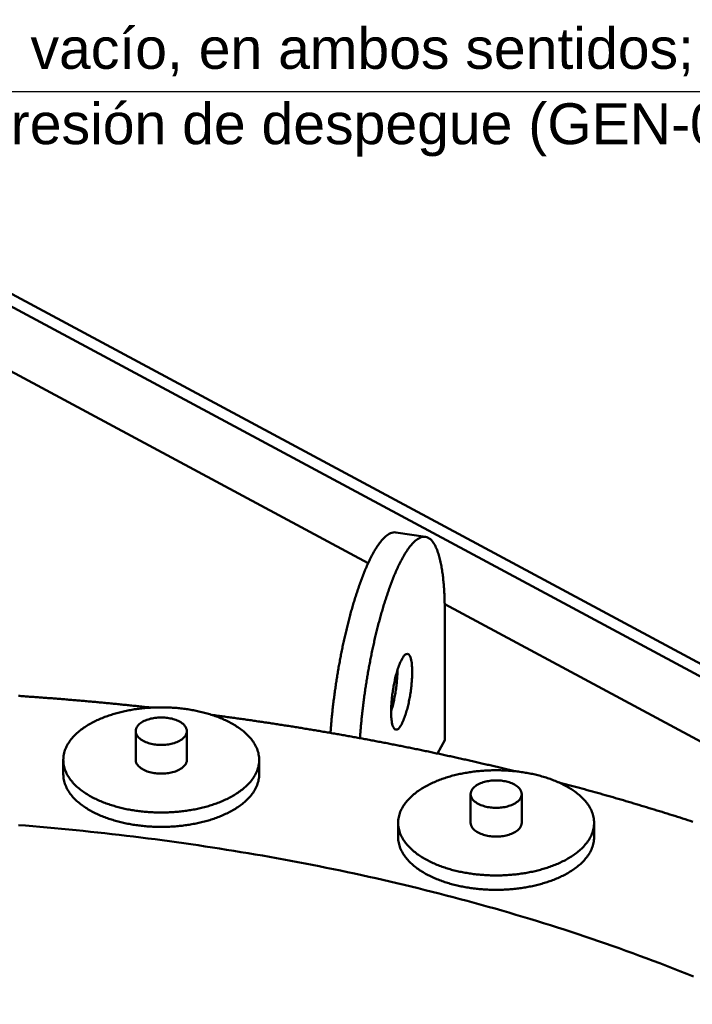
# Model space of a CAD drawing. Header units: millimetres. Extents: x 0 to 841, y 0 to 594.
# Tile 32 of 35: x 354 to 411, y 396 to 480. Entities that reach past the tile are written whole.
import ezdxf
from ezdxf.enums import TextEntityAlignment as Align

# ---------------------------------------------------------------- set-up
doc = ezdxf.new("R2010")
doc.units = ezdxf.units.MM
for name, color, linetype, lineweight in [('COTA', 7, 'CONTINUOUS', 25), ('TXT', 7, 'CONTINUOUS', 25), ('VIS', 7, 'CONTINUOUS', 50)]:
    doc.layers.add(name, color=color, linetype=linetype, lineweight=lineweight)
doc.styles.add('STD', font='LiberationSans-Regular.ttf')

msp = doc.modelspace()

# ---------------------------------------------------------------- linework, layer by layer
at = {"layer": 'COTA'}
msp.add_line((324.625, 473.967), (425.597, 473.967), dxfattribs=at)
at = {"layer": 'VIS'}
for points in [[(334.469, 465.413), (598.469, 323.673)], [(335.5, 465.967), (599.5, 324.227)], [(335.5, 459.323), (383.398, 433.607)], [(385.772, 436.236), (385.652, 436.245), (385.532, 436.234), (385.415, 436.206), (385.302, 436.163), (385.195, 436.11), (385.092, 436.047), (384.994, 435.976), (384.9, 435.9), (384.811, 435.82), (384.725, 435.735), (384.642, 435.647), (384.563, 435.557), (384.486, 435.464), (384.412, 435.369), (384.339, 435.272), (384.269, 435.174), (384.201, 435.075), (384.135, 434.974), (384.07, 434.872), (384.007, 434.77), (383.946, 434.666), (383.885, 434.562), (383.826, 434.457), (383.768, 434.351), (383.712, 434.244), (383.656, 434.137), (383.602, 434.03), (383.548, 433.922), (383.495, 433.813), (383.444, 433.705), (383.393, 433.595), (383.343, 433.486), (383.293, 433.376), (383.245, 433.265), (383.197, 433.155), (383.15, 433.044), (383.103, 432.932), (383.058, 432.821), (383.012, 432.709), (382.968, 432.597), (382.924, 432.485), (382.881, 432.372), (382.838, 432.26), (382.796, 432.147), (382.754, 432.034), (382.713, 431.92), (382.672, 431.807), (382.632, 431.693), (382.592, 431.579), (382.553, 431.465), (382.514, 431.351), (382.476, 431.237), (382.438, 431.123), (382.4, 431.008), (382.363, 430.893), (382.326, 430.779), (382.29, 430.664), (382.254, 430.548), (382.219, 430.433), (382.184, 430.318), (382.149, 430.202), (382.115, 430.087), (382.081, 429.971), (382.047, 429.855), (382.014, 429.74), (381.981, 429.624), (381.948, 429.508), (381.916, 429.391), (381.884, 429.275), (381.853, 429.159), (381.822, 429.042), (381.791, 428.926), (381.76, 428.809), (381.73, 428.693), (381.7, 428.576), (381.67, 428.459), (381.641, 428.342), (381.612, 428.225), (381.583, 428.108), (381.554, 427.991), (381.526, 427.874), (381.498, 427.756), (381.471, 427.639), (381.443, 427.522), (381.416, 427.404), (381.39, 427.287), (381.363, 427.169), (381.337, 427.051), (381.311, 426.934), (381.285, 426.816), (381.26, 426.698), (381.235, 426.58), (381.21, 426.462), (381.185, 426.344), (381.161, 426.226), (381.137, 426.108), (381.113, 425.99), (381.09, 425.871), (381.066, 425.753), (381.043, 425.635), (381.021, 425.516), (380.998, 425.398), (380.976, 425.28), (380.954, 425.161), (380.932, 425.042), (380.911, 424.924), (380.889, 424.805), (380.868, 424.686), (380.848, 424.568), (380.827, 424.449), (380.807, 424.33), (380.787, 424.211), (380.767, 424.092), (380.748, 423.973), (380.728, 423.854), (380.709, 423.735), (380.691, 423.616), (380.672, 423.497), (380.654, 423.378), (380.636, 423.259), (380.618, 423.139), (380.601, 423.02), (380.583, 422.901), (380.566, 422.782), (380.549, 422.662), (380.533, 422.543), (380.517, 422.423), (380.501, 422.304), (380.485, 422.184), (380.469, 422.065), (380.454, 421.945), (380.439, 421.826), (380.424, 421.706), (380.41, 421.586), (380.396, 421.466), (380.382, 421.347), (380.368, 421.227), (380.354, 421.107), (380.341, 420.987), (380.328, 420.868), (380.316, 420.748), (380.303, 420.628), (380.291, 420.508), (380.279, 420.388), (380.268, 420.268), (380.256, 420.148), (380.245, 420.028), (380.234, 419.908), (380.224, 419.788), (380.214, 419.668), (380.204, 419.547), (380.194, 419.427), (380.185, 419.307), (380.176, 419.187), (380.167, 419.067)], [(388.296, 435.849), (388.177, 435.858), (388.057, 435.847), (387.94, 435.819), (387.828, 435.777), (387.72, 435.723), (387.618, 435.661), (387.52, 435.591), (387.427, 435.515), (387.337, 435.435), (387.252, 435.351), (387.169, 435.263), (387.09, 435.173), (387.013, 435.08), (386.939, 434.986), (386.867, 434.89), (386.797, 434.792), (386.729, 434.693), (386.663, 434.593), (386.598, 434.491), (386.535, 434.389), (386.474, 434.286), (386.414, 434.182), (386.355, 434.077), (386.297, 433.971), (386.24, 433.865), (386.185, 433.759), (386.13, 433.652), (386.077, 433.544), (386.024, 433.436), (385.973, 433.328), (385.922, 433.219), (385.872, 433.109), (385.822, 433), (385.774, 432.89), (385.726, 432.78), (385.679, 432.669), (385.633, 432.558), (385.587, 432.447), (385.542, 432.336), (385.498, 432.224), (385.454, 432.112), (385.41, 432), (385.368, 431.888), (385.325, 431.775), (385.284, 431.662), (385.243, 431.549), (385.202, 431.436), (385.162, 431.323), (385.122, 431.21), (385.083, 431.096), (385.044, 430.982), (385.006, 430.868), (384.968, 430.754), (384.931, 430.64), (384.894, 430.526), (384.857, 430.411), (384.821, 430.297), (384.785, 430.182), (384.749, 430.067), (384.714, 429.952), (384.68, 429.837), (384.645, 429.722), (384.612, 429.607), (384.578, 429.491), (384.545, 429.376), (384.512, 429.26), (384.479, 429.145), (384.447, 429.029), (384.415, 428.913), (384.384, 428.797), (384.353, 428.681), (384.322, 428.565), (384.291, 428.449), (384.261, 428.332), (384.231, 428.216), (384.201, 428.099), (384.172, 427.983), (384.143, 427.866), (384.114, 427.75), (384.086, 427.633), (384.057, 427.516), (384.03, 427.399), (384.002, 427.282), (383.975, 427.165), (383.948, 427.048), (383.921, 426.931), (383.894, 426.814), (383.868, 426.696), (383.842, 426.579), (383.817, 426.462), (383.791, 426.344), (383.766, 426.227), (383.741, 426.109), (383.717, 425.991), (383.692, 425.874), (383.668, 425.756), (383.645, 425.638), (383.621, 425.52), (383.598, 425.402), (383.575, 425.285), (383.552, 425.167), (383.529, 425.049), (383.507, 424.93), (383.485, 424.812), (383.463, 424.694), (383.442, 424.576), (383.421, 424.458), (383.4, 424.339), (383.379, 424.221), (383.358, 424.102), (383.338, 423.984), (383.318, 423.866), (383.298, 423.747), (383.279, 423.628), (383.259, 423.51), (383.24, 423.391), (383.222, 423.272), (383.203, 423.154), (383.185, 423.035), (383.167, 422.916), (383.149, 422.797), (383.131, 422.678), (383.114, 422.559), (383.097, 422.441), (383.08, 422.322), (383.064, 422.202), (383.047, 422.083), (383.031, 421.964), (383.015, 421.845), (383, 421.726), (382.984, 421.607), (382.969, 421.488), (382.955, 421.368), (382.94, 421.249), (382.926, 421.13), (382.912, 421.01), (382.898, 420.891), (382.884, 420.772), (382.871, 420.652), (382.858, 420.533), (382.845, 420.413), (382.833, 420.294), (382.821, 420.174), (382.809, 420.055), (382.797, 419.935), (382.785, 419.815), (382.774, 419.696), (382.763, 419.576), (382.753, 419.456), (382.742, 419.337), (382.732, 419.217), (382.723, 419.097), (382.713, 418.977), (382.704, 418.857), (382.695, 418.738), (382.686, 418.618)], [(388.296, 435.849), (385.772, 436.236)], [(389.948, 429.514), (389.948, 429.634), (389.947, 429.754), (389.946, 429.874), (389.945, 429.994), (389.943, 430.114), (389.94, 430.234), (389.937, 430.354), (389.934, 430.474), (389.93, 430.594), (389.926, 430.714), (389.921, 430.834), (389.915, 430.954), (389.91, 431.074), (389.903, 431.194), (389.896, 431.314), (389.888, 431.434), (389.88, 431.554), (389.871, 431.674), (389.861, 431.793), (389.851, 431.913), (389.84, 432.033), (389.828, 432.152), (389.816, 432.272), (389.802, 432.391), (389.788, 432.51), (389.773, 432.63), (389.757, 432.749), (389.741, 432.868), (389.723, 432.986), (389.704, 433.105), (389.684, 433.224), (389.663, 433.342), (389.641, 433.46), (389.618, 433.578), (389.593, 433.695), (389.566, 433.812), (389.539, 433.929), (389.509, 434.046), (389.478, 434.162), (389.445, 434.277), (389.41, 434.392), (389.372, 434.506), (389.333, 434.619), (389.29, 434.732), (389.245, 434.843), (389.196, 434.953), (389.144, 435.061), (389.087, 435.167), (389.026, 435.27), (388.96, 435.37), (388.887, 435.466), (388.808, 435.557), (388.722, 435.64), (388.627, 435.714), (388.524, 435.775), (388.413, 435.821), (388.296, 435.849)], [(389.943, 430.093), (506.009, 367.778)], [(389.948, 418.44), (389.948, 429.514)], [(385.765, 419.344), (385.658, 419.397), (385.583, 419.49), (385.529, 419.598), (385.489, 419.711), (385.457, 419.827), (385.432, 419.945), (385.413, 420.064), (385.397, 420.183), (385.385, 420.303), (385.375, 420.423), (385.368, 420.543), (385.364, 420.663), (385.361, 420.784), (385.361, 420.904), (385.362, 421.025), (385.364, 421.145), (385.368, 421.265), (385.374, 421.386), (385.38, 421.506), (385.388, 421.626), (385.397, 421.746), (385.408, 421.866), (385.419, 421.986), (385.432, 422.106), (385.445, 422.225), (385.46, 422.345), (385.476, 422.464), (385.493, 422.583), (385.51, 422.702), (385.529, 422.821), (385.549, 422.94), (385.57, 423.059), (385.591, 423.177), (385.614, 423.295), (385.638, 423.413), (385.663, 423.531), (385.689, 423.649), (385.717, 423.766), (385.745, 423.883), (385.775, 424), (385.805, 424.116), (385.838, 424.232), (385.871, 424.348), (385.906, 424.463), (385.943, 424.577), (385.982, 424.691), (386.022, 424.805), (386.065, 424.917), (386.11, 425.029), (386.157, 425.14), (386.208, 425.249), (386.263, 425.356), (386.322, 425.461), (386.386, 425.563), (386.459, 425.659), (386.543, 425.745), (386.642, 425.812), (386.76, 425.831)], [(386.76, 425.831), (386.872, 425.772), (386.95, 425.67), (387.004, 425.553), (387.045, 425.431), (387.076, 425.306), (387.101, 425.179), (387.12, 425.052), (387.134, 424.924), (387.146, 424.796), (387.154, 424.667), (387.159, 424.539), (387.163, 424.41), (387.164, 424.281)], [(385.361, 420.921), (385.396, 421.039), (385.431, 421.158), (385.463, 421.277), (385.495, 421.396), (385.525, 421.516), (385.554, 421.636), (385.581, 421.756), (385.607, 421.877), (385.633, 421.997), (385.657, 422.118), (385.68, 422.24), (385.702, 422.361), (385.722, 422.483), (385.742, 422.604), (385.761, 422.726), (385.779, 422.848), (385.795, 422.971), (385.811, 423.093), (385.825, 423.216), (385.838, 423.338), (385.85, 423.461), (385.861, 423.584), (385.871, 423.707), (385.88, 423.83), (385.887, 423.953), (385.893, 424.077), (385.897, 424.2), (385.9, 424.323), (385.901, 424.447)], [(387.164, 424.281), (387.163, 424.16), (387.16, 424.04), (387.156, 423.919), (387.151, 423.799), (387.144, 423.678), (387.137, 423.558), (387.127, 423.437), (387.117, 423.317), (387.106, 423.197), (387.093, 423.077), (387.08, 422.957), (387.065, 422.837), (387.049, 422.718), (387.033, 422.598), (387.015, 422.479), (386.996, 422.36), (386.976, 422.241), (386.956, 422.122), (386.934, 422.003), (386.911, 421.885), (386.887, 421.767), (386.862, 421.649), (386.836, 421.531), (386.809, 421.413), (386.78, 421.296), (386.751, 421.179), (386.72, 421.062), (386.688, 420.946), (386.654, 420.83), (386.619, 420.715), (386.582, 420.6), (386.543, 420.486), (386.503, 420.372), (386.46, 420.259), (386.415, 420.147), (386.368, 420.036), (386.317, 419.927), (386.262, 419.819), (386.203, 419.714), (386.138, 419.612), (386.066, 419.516), (385.982, 419.429), (385.882, 419.363), (385.765, 419.344)], [(364.815, 421.231), (364.696, 421.244), (364.577, 421.257), (364.457, 421.27), (364.338, 421.283), (364.219, 421.296), (364.099, 421.309), (363.98, 421.322), (363.861, 421.335), (363.741, 421.347), (363.622, 421.36), (363.502, 421.372), (363.383, 421.385), (363.264, 421.397), (363.144, 421.41), (363.025, 421.422), (362.905, 421.435), (362.786, 421.447), (362.666, 421.459), (362.547, 421.471), (362.428, 421.483), (362.308, 421.495), (362.189, 421.507), (362.069, 421.519), (361.95, 421.531), (361.83, 421.543), (361.711, 421.554), (361.591, 421.566), (361.472, 421.578), (361.352, 421.589), (361.233, 421.601), (361.113, 421.612), (360.994, 421.624), (360.874, 421.635), (360.755, 421.646), (360.635, 421.658), (360.516, 421.669), (360.396, 421.68), (360.277, 421.691), (360.157, 421.702), (360.038, 421.713), (359.918, 421.724), (359.799, 421.735), (359.679, 421.746), (359.559, 421.757), (359.44, 421.767), (359.32, 421.778), (359.201, 421.789), (359.081, 421.799), (358.961, 421.81), (358.842, 421.82), (358.722, 421.83), (358.603, 421.841), (358.483, 421.851), (358.363, 421.861), (358.244, 421.871), (358.124, 421.881), (358.005, 421.892), (357.885, 421.902), (357.765, 421.911), (357.646, 421.921), (357.526, 421.931), (357.406, 421.941), (357.287, 421.951), (357.167, 421.96), (357.047, 421.97), (356.928, 421.98), (356.808, 421.989), (356.688, 421.999), (356.569, 422.008), (356.449, 422.017), (356.329, 422.027), (356.21, 422.036), (356.09, 422.045), (355.97, 422.054), (355.851, 422.063), (355.731, 422.072), (355.611, 422.081), (355.491, 422.09), (355.372, 422.099), (355.252, 422.108), (355.132, 422.117), (355.012, 422.125), (354.893, 422.134), (354.773, 422.143), (354.653, 422.151), (354.533, 422.16), (354.414, 422.168), (354.294, 422.177), (354.174, 422.185), (354.054, 422.193), (353.935, 422.201), (353.815, 422.209), (353.695, 422.218), (353.575, 422.226), (353.456, 422.234)], [(374.067, 416.753), (374.064, 416.873), (374.055, 416.993), (374.04, 417.113), (374.019, 417.231), (373.993, 417.349), (373.961, 417.465), (373.924, 417.579), (373.882, 417.692), (373.835, 417.803), (373.784, 417.912), (373.728, 418.019), (373.669, 418.123), (373.605, 418.226), (373.538, 418.326), (373.468, 418.424), (373.395, 418.519), (373.318, 418.612), (373.239, 418.703), (373.158, 418.791), (373.074, 418.878), (372.988, 418.962), (372.9, 419.044), (372.81, 419.124), (372.718, 419.202), (372.624, 419.278), (372.529, 419.351), (372.433, 419.423), (372.335, 419.493), (372.235, 419.561), (372.135, 419.628), (372.033, 419.692), (371.931, 419.755), (371.827, 419.816), (371.722, 419.875), (371.617, 419.933), (371.51, 419.99), (371.403, 420.044), (371.295, 420.097), (371.186, 420.149), (371.077, 420.199), (370.967, 420.248), (370.856, 420.296), (370.745, 420.342), (370.633, 420.386), (370.521, 420.43), (370.408, 420.472), (370.295, 420.513), (370.181, 420.552), (370.067, 420.59), (369.952, 420.627), (369.837, 420.663), (369.722, 420.698), (369.607, 420.731), (369.491, 420.764), (369.374, 420.795), (369.258, 420.825), (369.141, 420.854), (369.024, 420.882), (368.906, 420.909), (368.789, 420.935), (368.671, 420.959), (368.553, 420.983), (368.435, 421.006), (368.316, 421.027), (368.198, 421.048), (368.079, 421.067), (367.96, 421.086), (367.841, 421.103), (367.722, 421.12), (367.602, 421.135), (367.483, 421.15), (367.363, 421.164), (367.243, 421.176), (367.124, 421.188), (367.004, 421.199), (366.884, 421.209), (366.764, 421.218), (366.643, 421.225), (366.523, 421.232), (366.403, 421.239), (366.283, 421.244), (366.162, 421.248), (366.042, 421.251), (365.922, 421.253), (365.801, 421.255), (365.681, 421.255), (365.561, 421.255), (365.44, 421.253), (365.32, 421.251), (365.199, 421.248), (365.079, 421.244), (364.959, 421.239), (364.839, 421.232), (364.718, 421.225), (364.598, 421.218), (364.478, 421.209), (364.358, 421.199), (364.238, 421.188), (364.119, 421.176), (363.999, 421.164), (363.879, 421.15), (363.76, 421.135), (363.64, 421.12), (363.521, 421.103), (363.402, 421.086), (363.283, 421.067), (363.164, 421.048), (363.046, 421.027), (362.927, 421.006), (362.809, 420.983), (362.691, 420.959), (362.573, 420.935), (362.455, 420.909), (362.338, 420.882), (362.221, 420.854), (362.104, 420.825), (361.988, 420.795), (361.871, 420.764), (361.755, 420.731), (361.64, 420.698), (361.524, 420.663), (361.41, 420.627), (361.295, 420.59), (361.181, 420.552), (361.067, 420.513), (360.954, 420.472), (360.841, 420.43), (360.729, 420.386), (360.617, 420.342), (360.506, 420.296), (360.395, 420.248), (360.285, 420.199), (360.176, 420.149), (360.067, 420.097), (359.959, 420.044), (359.852, 419.99), (359.745, 419.933), (359.64, 419.875), (359.535, 419.816), (359.431, 419.755), (359.329, 419.692), (359.227, 419.628), (359.126, 419.561), (359.027, 419.493), (358.929, 419.423), (358.833, 419.351), (358.737, 419.278), (358.644, 419.202), (358.552, 419.124), (358.462, 419.044), (358.374, 418.962), (358.288, 418.878), (358.204, 418.791), (358.122, 418.703), (358.043, 418.612), (357.967, 418.519), (357.894, 418.424), (357.823, 418.326), (357.756, 418.226), (357.693, 418.123), (357.633, 418.019), (357.578, 417.912), (357.526, 417.803), (357.48, 417.692), (357.438, 417.579), (357.401, 417.465), (357.369, 417.349), (357.343, 417.231), (357.322, 417.113), (357.307, 416.993), (357.298, 416.873), (357.295, 416.753)], [(367.869, 419.214), (367.857, 419.333), (367.824, 419.448), (367.773, 419.557), (367.707, 419.657), (367.629, 419.748), (367.542, 419.831), (367.448, 419.906), (367.349, 419.973), (367.246, 420.034), (367.139, 420.089), (367.03, 420.138), (366.918, 420.182), (366.805, 420.221), (366.69, 420.256), (366.573, 420.286), (366.456, 420.312), (366.338, 420.334), (366.219, 420.352), (366.1, 420.366), (365.981, 420.377), (365.861, 420.384), (365.741, 420.388), (365.621, 420.388), (365.501, 420.384), (365.381, 420.377), (365.262, 420.366), (365.142, 420.352), (365.024, 420.334), (364.906, 420.312), (364.789, 420.286), (364.672, 420.256), (364.557, 420.221), (364.444, 420.182), (364.332, 420.138), (364.223, 420.089), (364.116, 420.034), (364.013, 419.973), (363.913, 419.906), (363.82, 419.831), (363.733, 419.748), (363.655, 419.657), (363.589, 419.557), (363.537, 419.448), (363.505, 419.333), (363.493, 419.214)], [(395.948, 415.787), (395.831, 415.815), (395.714, 415.844), (395.597, 415.872), (395.48, 415.901), (395.363, 415.929), (395.246, 415.957), (395.129, 415.986), (395.011, 416.014), (394.894, 416.042), (394.777, 416.07), (394.66, 416.098), (394.543, 416.126), (394.426, 416.153), (394.308, 416.181), (394.191, 416.209), (394.074, 416.237), (393.957, 416.264), (393.839, 416.292), (393.722, 416.319), (393.605, 416.347), (393.488, 416.374), (393.37, 416.401), (393.253, 416.428), (393.136, 416.455), (393.018, 416.483), (392.901, 416.51), (392.783, 416.536), (392.666, 416.563), (392.549, 416.59), (392.431, 416.617), (392.314, 416.644), (392.196, 416.67), (392.079, 416.697), (391.961, 416.723), (391.844, 416.75), (391.726, 416.776), (391.609, 416.803), (391.491, 416.829), (391.374, 416.855), (391.256, 416.881), (391.138, 416.907), (391.021, 416.933), (390.903, 416.959), (390.786, 416.985), (390.668, 417.011), (390.55, 417.037), (390.433, 417.063), (390.315, 417.088), (390.197, 417.114), (390.08, 417.139), (389.962, 417.165), (389.844, 417.19), (389.726, 417.216), (389.609, 417.241), (389.491, 417.266), (389.373, 417.291), (389.255, 417.316), (389.137, 417.341), (389.02, 417.366), (388.902, 417.391), (388.784, 417.416), (388.666, 417.441), (388.548, 417.466), (388.43, 417.49), (388.312, 417.515), (388.194, 417.54), (388.077, 417.564), (387.959, 417.589), (387.841, 417.613), (387.723, 417.637), (387.605, 417.662), (387.487, 417.686), (387.369, 417.71), (387.251, 417.734), (387.133, 417.758), (387.015, 417.782), (386.897, 417.806), (386.778, 417.83), (386.66, 417.853), (386.542, 417.877), (386.424, 417.901), (386.306, 417.924), (386.188, 417.948), (386.07, 417.971), (385.952, 417.995), (385.834, 418.018), (385.715, 418.042), (385.597, 418.065), (385.479, 418.088), (385.361, 418.111), (385.243, 418.134), (385.124, 418.157), (385.006, 418.18), (384.888, 418.203), (384.77, 418.226), (384.651, 418.249), (384.533, 418.271), (384.415, 418.294), (384.296, 418.316), (384.178, 418.339), (384.06, 418.361), (383.941, 418.384), (383.823, 418.406), (383.705, 418.429), (383.586, 418.451), (383.468, 418.473), (383.35, 418.495), (383.231, 418.517), (383.113, 418.539), (382.994, 418.561), (382.876, 418.583), (382.757, 418.605), (382.639, 418.626), (382.52, 418.648), (382.402, 418.67), (382.283, 418.691), (382.165, 418.713), (382.046, 418.734), (381.928, 418.756), (381.809, 418.777), (381.691, 418.798), (381.572, 418.82), (381.454, 418.841), (381.335, 418.862), (381.216, 418.883), (381.098, 418.904), (380.979, 418.925), (380.861, 418.946), (380.742, 418.967), (380.623, 418.987), (380.505, 419.008), (380.386, 419.029), (380.267, 419.049), (380.149, 419.07), (380.03, 419.09), (379.911, 419.111), (379.793, 419.131), (379.674, 419.151), (379.555, 419.171), (379.436, 419.192), (379.318, 419.212), (379.199, 419.232), (379.08, 419.252), (378.961, 419.272), (378.842, 419.292), (378.724, 419.311), (378.605, 419.331), (378.486, 419.351), (378.367, 419.371), (378.248, 419.39), (378.129, 419.41), (378.011, 419.429), (377.892, 419.449), (377.773, 419.468), (377.654, 419.487), (377.535, 419.506), (377.416, 419.526), (377.297, 419.545), (377.178, 419.564), (377.059, 419.583), (376.94, 419.602), (376.821, 419.621), (376.703, 419.64), (376.584, 419.658), (376.465, 419.677), (376.346, 419.696), (376.227, 419.714), (376.108, 419.733), (375.989, 419.751), (375.87, 419.77), (375.75, 419.788), (375.631, 419.807), (375.512, 419.825), (375.393, 419.843), (375.274, 419.861), (375.155, 419.879), (375.036, 419.897), (374.917, 419.915), (374.798, 419.933), (374.679, 419.951), (374.56, 419.969), (374.44, 419.987), (374.321, 420.004), (374.202, 420.022), (374.083, 420.04), (373.964, 420.057), (373.845, 420.075), (373.726, 420.092), (373.606, 420.109), (373.487, 420.127), (373.368, 420.144), (373.249, 420.161), (373.129, 420.178), (373.01, 420.195), (372.891, 420.212), (372.772, 420.229), (372.653, 420.246), (372.533, 420.263), (372.414, 420.28), (372.295, 420.296), (372.175, 420.313), (372.056, 420.33), (371.937, 420.346), (371.818, 420.363), (371.698, 420.379), (371.579, 420.396), (371.46, 420.412), (371.34, 420.428), (371.221, 420.444), (371.101, 420.461), (370.982, 420.477), (370.863, 420.493), (370.743, 420.509), (370.624, 420.525), (370.505, 420.54), (370.385, 420.556), (370.266, 420.572), (370.146, 420.588), (370.027, 420.603)], [(363.493, 419.214), (363.505, 419.092), (363.539, 418.974), (363.593, 418.863), (363.662, 418.762), (363.743, 418.669), (363.833, 418.585), (363.929, 418.51), (364.032, 418.442), (364.138, 418.381), (364.248, 418.326), (364.361, 418.277), (364.476, 418.233), (364.593, 418.195), (364.711, 418.161), (364.83, 418.132), (364.95, 418.107), (365.071, 418.086), (365.193, 418.069), (365.315, 418.056), (365.438, 418.046), (365.561, 418.041), (365.683, 418.039), (365.806, 418.041), (365.929, 418.047), (366.052, 418.056), (366.174, 418.069), (366.295, 418.086), (366.416, 418.108), (366.537, 418.133), (366.656, 418.162), (366.774, 418.196), (366.891, 418.235), (367.005, 418.279), (367.118, 418.328), (367.228, 418.383)], [(363.493, 419.214), (363.493, 416.753)], [(367.228, 418.383), (367.334, 418.444), (367.435, 418.512), (367.532, 418.588), (367.621, 418.671), (367.701, 418.763), (367.77, 418.865), (367.823, 418.975), (367.857, 419.092), (367.869, 419.214)], [(367.869, 419.214), (367.869, 416.753)], [(389.34, 417.298), (389.948, 418.44)], [(357.295, 416.753), (357.298, 416.633), (357.307, 416.513), (357.322, 416.393), (357.343, 416.275), (357.369, 416.157), (357.401, 416.041), (357.438, 415.927), (357.48, 415.814), (357.526, 415.703), (357.578, 415.594), (357.633, 415.487), (357.693, 415.383), (357.756, 415.281), (357.823, 415.181), (357.893, 415.083), (357.967, 414.988), (358.043, 414.894), (358.122, 414.804), (358.203, 414.715), (358.287, 414.629), (358.373, 414.545), (358.461, 414.463), (358.551, 414.383), (358.643, 414.305), (358.736, 414.229), (358.832, 414.155), (358.928, 414.083), (359.026, 414.014), (359.125, 413.945), (359.226, 413.879), (359.327, 413.815), (359.43, 413.752), (359.534, 413.691), (359.638, 413.631), (359.744, 413.573), (359.85, 413.517), (359.957, 413.462), (360.065, 413.409), (360.174, 413.358), (360.283, 413.307), (360.393, 413.258), (360.504, 413.211), (360.615, 413.165), (360.727, 413.12), (360.839, 413.077), (360.952, 413.035), (361.065, 412.994), (361.179, 412.955), (361.293, 412.916), (361.407, 412.879), (361.522, 412.843), (361.637, 412.809), (361.753, 412.775), (361.869, 412.743), (361.985, 412.712), (362.101, 412.681), (362.218, 412.652), (362.335, 412.624), (362.453, 412.598), (362.57, 412.572), (362.688, 412.547), (362.806, 412.523), (362.924, 412.501), (363.042, 412.479), (363.161, 412.459), (363.28, 412.439), (363.399, 412.421), (363.518, 412.403), (363.637, 412.386), (363.756, 412.371), (363.876, 412.356), (363.995, 412.343), (364.115, 412.33), (364.235, 412.318), (364.355, 412.307), (364.474, 412.297), (364.594, 412.289), (364.715, 412.281), (364.835, 412.274), (364.955, 412.268), (365.075, 412.262), (365.195, 412.258), (365.316, 412.255), (365.436, 412.253), (365.556, 412.251), (365.677, 412.251), (365.797, 412.251), (365.917, 412.252), (366.038, 412.255), (366.158, 412.258), (366.278, 412.262), (366.398, 412.267), (366.519, 412.273), (366.639, 412.28), (366.759, 412.288), (366.879, 412.297), (366.999, 412.307), (367.119, 412.317), (367.238, 412.329), (367.358, 412.342), (367.478, 412.355), (367.597, 412.37), (367.716, 412.385), (367.836, 412.402), (367.955, 412.419), (368.074, 412.438), (368.192, 412.457), (368.311, 412.478), (368.429, 412.499), (368.548, 412.522), (368.666, 412.545), (368.783, 412.57), (368.901, 412.596), (369.018, 412.623), (369.135, 412.65), (369.252, 412.679), (369.369, 412.709), (369.485, 412.74), (369.601, 412.773), (369.716, 412.806), (369.832, 412.841), (369.947, 412.877), (370.061, 412.914), (370.175, 412.952), (370.289, 412.991), (370.402, 413.032), (370.515, 413.074), (370.627, 413.117), (370.739, 413.162), (370.85, 413.208), (370.961, 413.255), (371.071, 413.304), (371.18, 413.354), (371.289, 413.406), (371.397, 413.459), (371.504, 413.513), (371.611, 413.569)], [(357.295, 416.753), (357.295, 415.523)], [(363.493, 416.753), (363.505, 416.631), (363.539, 416.513), (363.593, 416.403), (363.662, 416.301), (363.743, 416.208), (363.833, 416.125), (363.929, 416.049), (364.032, 415.981), (364.138, 415.92), (364.248, 415.865), (364.361, 415.816), (364.476, 415.773), (364.593, 415.734), (364.711, 415.7), (364.83, 415.671), (364.95, 415.646), (365.071, 415.625), (365.193, 415.608), (365.315, 415.595), (365.438, 415.586), (365.561, 415.58), (365.683, 415.578), (365.806, 415.58), (365.929, 415.586), (366.052, 415.595), (366.174, 415.609), (366.295, 415.626), (366.416, 415.647), (366.537, 415.672), (366.656, 415.702), (366.774, 415.736), (366.891, 415.774), (367.005, 415.818), (367.118, 415.867), (367.228, 415.922)], [(367.228, 415.922), (367.334, 415.984), (367.435, 416.051), (367.532, 416.127), (367.621, 416.21), (367.701, 416.303), (367.77, 416.404), (367.823, 416.514), (367.857, 416.631), (367.869, 416.753)], [(371.611, 413.569), (371.716, 413.627), (371.821, 413.687), (371.925, 413.748), (372.028, 413.811), (372.13, 413.875), (372.231, 413.941), (372.33, 414.01), (372.428, 414.08), (372.525, 414.151), (372.621, 414.225), (372.714, 414.301), (372.806, 414.379), (372.897, 414.459), (372.985, 414.541), (373.071, 414.625), (373.155, 414.712), (373.237, 414.8), (373.316, 414.891), (373.393, 414.984), (373.466, 415.08), (373.537, 415.178), (373.604, 415.278), (373.668, 415.38), (373.727, 415.485), (373.783, 415.592), (373.835, 415.701), (373.882, 415.812), (373.924, 415.925), (373.961, 416.04), (373.993, 416.156), (374.019, 416.274), (374.04, 416.393), (374.055, 416.512), (374.064, 416.632), (374.067, 416.753)], [(374.067, 416.753), (374.067, 415.523)], [(402.734, 411.367), (402.731, 411.488), (402.722, 411.608), (402.708, 411.727), (402.687, 411.846), (402.661, 411.963), (402.629, 412.079), (402.592, 412.194), (402.55, 412.307), (402.503, 412.418), (402.452, 412.526), (402.396, 412.633), (402.336, 412.738), (402.273, 412.84), (402.206, 412.94), (402.136, 413.038), (402.062, 413.133), (401.986, 413.226), (401.907, 413.317), (401.825, 413.406), (401.742, 413.492), (401.656, 413.576), (401.567, 413.658), (401.477, 413.738), (401.385, 413.816), (401.292, 413.892), (401.197, 413.966), (401.1, 414.037), (401.002, 414.107), (400.903, 414.176), (400.803, 414.242), (400.701, 414.306), (400.598, 414.369), (400.494, 414.43), (400.39, 414.49), (400.284, 414.548), (400.178, 414.604), (400.071, 414.659), (399.963, 414.712), (399.854, 414.763), (399.744, 414.814), (399.634, 414.862), (399.524, 414.91), (399.412, 414.956), (399.301, 415.001), (399.188, 415.044), (399.076, 415.086), (398.962, 415.127), (398.849, 415.166), (398.734, 415.205), (398.62, 415.242), (398.505, 415.278), (398.39, 415.312), (398.274, 415.346), (398.158, 415.378), (398.042, 415.409), (397.925, 415.439), (397.808, 415.468), (397.691, 415.496), (397.574, 415.523), (397.456, 415.549), (397.339, 415.574), (397.22, 415.597), (397.102, 415.62), (396.984, 415.641), (396.865, 415.662), (396.746, 415.682), (396.627, 415.7), (396.508, 415.718), (396.389, 415.734), (396.27, 415.75), (396.15, 415.764), (396.031, 415.778), (395.911, 415.791), (395.791, 415.802), (395.671, 415.813), (395.551, 415.823), (395.431, 415.832), (395.311, 415.84), (395.191, 415.847), (395.071, 415.853), (394.95, 415.858), (394.83, 415.862), (394.71, 415.865), (394.589, 415.868), (394.469, 415.869), (394.348, 415.87), (394.228, 415.869), (394.108, 415.868), (393.987, 415.865), (393.867, 415.862), (393.747, 415.858), (393.626, 415.853), (393.506, 415.847), (393.386, 415.84), (393.266, 415.832), (393.146, 415.823), (393.026, 415.813), (392.906, 415.802), (392.786, 415.791), (392.666, 415.778), (392.547, 415.764), (392.427, 415.75), (392.308, 415.734), (392.189, 415.718), (392.07, 415.7), (391.951, 415.682), (391.832, 415.662), (391.713, 415.641), (391.595, 415.62), (391.476, 415.597), (391.358, 415.574), (391.241, 415.549), (391.123, 415.523), (391.006, 415.496), (390.889, 415.468), (390.772, 415.439), (390.655, 415.409), (390.539, 415.378), (390.423, 415.346), (390.307, 415.312), (390.192, 415.278), (390.077, 415.242), (389.963, 415.205), (389.848, 415.166), (389.735, 415.127), (389.621, 415.086), (389.509, 415.044), (389.396, 415.001), (389.285, 414.956), (389.173, 414.91), (389.063, 414.862), (388.953, 414.814), (388.843, 414.763), (388.734, 414.712), (388.626, 414.659), (388.519, 414.604), (388.413, 414.548), (388.307, 414.49), (388.202, 414.43), (388.099, 414.369), (387.996, 414.306), (387.894, 414.242), (387.794, 414.176), (387.695, 414.107), (387.597, 414.037), (387.5, 413.966), (387.405, 413.892), (387.311, 413.816), (387.22, 413.738), (387.13, 413.658), (387.041, 413.576), (386.955, 413.492), (386.871, 413.406), (386.79, 413.317), (386.711, 413.226), (386.635, 413.133), (386.561, 413.038), (386.491, 412.94), (386.424, 412.84), (386.361, 412.738), (386.301, 412.633), (386.245, 412.526), (386.194, 412.418), (386.147, 412.307), (386.105, 412.194), (386.068, 412.079), (386.036, 411.963), (386.01, 411.846), (385.989, 411.727), (385.975, 411.608), (385.966, 411.488), (385.963, 411.367)], [(357.295, 415.523), (357.298, 415.402), (357.307, 415.282), (357.322, 415.163), (357.343, 415.044), (357.369, 414.927), (357.401, 414.811), (357.438, 414.696), (357.48, 414.584), (357.526, 414.473), (357.578, 414.364), (357.633, 414.257), (357.693, 414.153), (357.756, 414.05), (357.823, 413.95), (357.893, 413.853), (357.967, 413.757), (358.043, 413.664), (358.122, 413.573), (358.203, 413.485), (358.287, 413.398), (358.373, 413.314), (358.461, 413.232), (358.551, 413.152), (358.643, 413.075), (358.736, 412.999), (358.832, 412.925), (358.928, 412.853), (359.026, 412.783), (359.125, 412.715), (359.226, 412.649), (359.327, 412.584), (359.43, 412.521), (359.534, 412.46), (359.638, 412.401), (359.744, 412.343), (359.85, 412.287), (359.957, 412.232), (360.065, 412.179), (360.174, 412.127), (360.283, 412.077), (360.393, 412.028), (360.504, 411.981), (360.615, 411.935), (360.727, 411.89), (360.839, 411.847), (360.952, 411.805), (361.065, 411.764), (361.179, 411.724), (361.293, 411.686), (361.407, 411.649), (361.522, 411.613), (361.637, 411.578), (361.753, 411.545), (361.869, 411.512), (361.985, 411.481), (362.101, 411.451), (362.218, 411.422), (362.335, 411.394), (362.453, 411.367), (362.57, 411.341), (362.688, 411.317), (362.806, 411.293), (362.924, 411.27), (363.042, 411.249), (363.161, 411.228), (363.28, 411.209), (363.399, 411.19), (363.518, 411.173), (363.637, 411.156), (363.756, 411.14), (363.876, 411.126), (363.995, 411.112), (364.115, 411.099), (364.235, 411.088), (364.355, 411.077), (364.474, 411.067), (364.594, 411.058), (364.715, 411.05), (364.835, 411.043), (364.955, 411.037), (365.075, 411.032), (365.195, 411.028), (365.316, 411.025), (365.436, 411.022), (365.556, 411.021), (365.677, 411.02), (365.797, 411.021), (365.917, 411.022), (366.038, 411.024), (366.158, 411.028), (366.278, 411.032), (366.398, 411.037), (366.519, 411.043), (366.639, 411.05), (366.759, 411.058), (366.879, 411.066), (366.999, 411.076), (367.119, 411.087), (367.238, 411.099), (367.358, 411.111), (367.478, 411.125), (367.597, 411.139), (367.716, 411.155), (367.836, 411.171), (367.955, 411.189), (368.074, 411.207), (368.192, 411.227), (368.311, 411.247), (368.429, 411.269), (368.548, 411.291), (368.666, 411.315), (368.783, 411.34), (368.901, 411.365), (369.018, 411.392), (369.135, 411.42), (369.252, 411.449), (369.369, 411.479), (369.485, 411.51), (369.601, 411.542), (369.716, 411.576), (369.832, 411.61), (369.947, 411.646), (370.061, 411.683), (370.175, 411.721), (370.289, 411.761), (370.402, 411.802), (370.515, 411.844), (370.627, 411.887), (370.739, 411.931), (370.85, 411.977), (370.961, 412.025), (371.071, 412.073), (371.18, 412.124), (371.289, 412.175), (371.397, 412.228), (371.504, 412.283), (371.611, 412.339)], [(371.611, 412.339), (371.716, 412.397), (371.821, 412.456), (371.925, 412.517), (372.028, 412.58), (372.13, 412.645), (372.231, 412.711), (372.33, 412.779), (372.428, 412.849), (372.525, 412.921), (372.621, 412.995), (372.714, 413.071), (372.806, 413.149), (372.897, 413.229), (372.985, 413.311), (373.071, 413.395), (373.155, 413.481), (373.237, 413.57), (373.316, 413.661), (373.393, 413.754), (373.466, 413.85), (373.537, 413.947), (373.604, 414.048), (373.668, 414.15), (373.727, 414.255), (373.783, 414.362), (373.835, 414.471), (373.882, 414.582), (373.924, 414.695), (373.961, 414.809), (373.993, 414.926), (374.019, 415.043), (374.04, 415.162), (374.055, 415.282), (374.064, 415.402), (374.067, 415.523)], [(396.536, 413.828), (396.525, 413.947), (396.492, 414.063), (396.441, 414.171), (396.374, 414.271), (396.297, 414.362), (396.21, 414.445), (396.116, 414.52), (396.017, 414.588), (395.913, 414.649), (395.807, 414.704), (395.697, 414.753), (395.586, 414.797), (395.472, 414.836), (395.357, 414.87), (395.241, 414.9), (395.124, 414.926), (395.006, 414.948), (394.887, 414.966), (394.768, 414.981), (394.648, 414.991), (394.528, 414.999), (394.409, 415.002), (394.288, 415.002), (394.168, 414.999), (394.049, 414.991), (393.929, 414.981), (393.81, 414.966), (393.691, 414.948), (393.573, 414.926), (393.456, 414.9), (393.34, 414.87), (393.225, 414.836), (393.111, 414.797), (393, 414.753), (392.89, 414.704), (392.783, 414.649), (392.68, 414.588), (392.581, 414.52), (392.487, 414.445), (392.4, 414.362), (392.322, 414.271), (392.256, 414.171), (392.205, 414.063), (392.172, 413.947), (392.161, 413.828)], [(411.187, 411.459), (410.968, 411.531), (410.749, 411.602), (410.53, 411.672), (410.31, 411.743), (410.091, 411.813), (409.871, 411.883), (409.652, 411.953), (409.432, 412.022), (409.212, 412.092), (408.993, 412.161), (408.773, 412.229), (408.553, 412.298), (408.333, 412.366), (408.113, 412.434), (407.892, 412.502), (407.672, 412.569), (407.452, 412.637), (407.231, 412.704), (407.011, 412.77), (406.79, 412.837), (406.57, 412.903), (406.349, 412.969), (406.128, 413.035), (405.907, 413.1), (405.686, 413.166), (405.465, 413.231), (405.244, 413.295), (405.023, 413.36), (404.802, 413.424), (404.58, 413.488), (404.359, 413.552), (404.138, 413.616), (403.916, 413.679), (403.694, 413.742), (403.473, 413.805), (403.251, 413.867), (403.029, 413.93), (402.807, 413.992), (402.585, 414.054), (402.364, 414.115), (402.141, 414.177), (401.919, 414.238), (401.697, 414.299), (401.475, 414.359), (401.253, 414.42), (401.03, 414.48), (400.808, 414.54), (400.585, 414.6), (400.363, 414.659), (400.14, 414.718), (399.917, 414.777), (399.694, 414.836)], [(392.161, 413.828), (392.173, 413.706), (392.207, 413.588), (392.261, 413.478), (392.329, 413.376), (392.41, 413.283), (392.5, 413.2), (392.597, 413.124), (392.699, 413.056), (392.806, 412.995), (392.916, 412.94), (393.029, 412.891), (393.143, 412.848), (393.26, 412.809), (393.378, 412.775), (393.498, 412.746), (393.618, 412.721), (393.739, 412.7), (393.861, 412.683), (393.983, 412.67), (394.105, 412.661), (394.228, 412.655), (394.351, 412.653), (394.474, 412.655), (394.597, 412.661), (394.719, 412.67), (394.841, 412.684), (394.963, 412.701), (395.084, 412.722), (395.204, 412.747), (395.323, 412.777), (395.442, 412.811), (395.558, 412.849), (395.673, 412.893), (395.786, 412.942), (395.895, 412.997)], [(392.161, 413.828), (392.161, 411.367)], [(395.895, 412.997), (396.001, 413.059), (396.103, 413.126), (396.199, 413.202), (396.289, 413.285), (396.369, 413.378), (396.437, 413.479), (396.49, 413.589), (396.524, 413.706), (396.536, 413.828)], [(396.536, 413.828), (396.536, 411.367)], [(385.963, 411.367), (385.966, 411.247), (385.975, 411.127), (385.989, 411.008), (386.01, 410.889), (386.036, 410.772), (386.068, 410.655), (386.105, 410.541), (386.147, 410.428), (386.194, 410.317), (386.245, 410.209), (386.301, 410.102), (386.36, 409.997), (386.424, 409.895), (386.491, 409.795), (386.561, 409.697), (386.634, 409.602), (386.71, 409.509), (386.789, 409.418), (386.871, 409.329), (386.955, 409.243), (387.041, 409.159), (387.129, 409.077), (387.219, 408.997), (387.311, 408.919), (387.404, 408.843), (387.499, 408.77), (387.596, 408.698), (387.694, 408.628), (387.793, 408.56), (387.893, 408.493), (387.995, 408.429), (388.097, 408.366), (388.201, 408.305), (388.306, 408.246), (388.411, 408.188), (388.518, 408.131), (388.625, 408.077), (388.733, 408.024), (388.841, 407.972), (388.951, 407.922), (389.061, 407.873), (389.171, 407.825), (389.283, 407.779), (389.394, 407.735), (389.506, 407.691), (389.619, 407.649), (389.732, 407.608), (389.846, 407.569), (389.96, 407.531), (390.075, 407.494), (390.19, 407.458), (390.305, 407.423), (390.42, 407.389), (390.536, 407.357), (390.652, 407.326), (390.769, 407.296), (390.886, 407.267), (391.003, 407.239), (391.12, 407.212), (391.238, 407.186), (391.355, 407.161), (391.473, 407.138), (391.592, 407.115), (391.71, 407.094), (391.829, 407.073), (391.947, 407.053), (392.066, 407.035), (392.185, 407.017), (392.304, 407.001), (392.424, 406.985), (392.543, 406.97), (392.663, 406.957), (392.782, 406.944), (392.902, 406.932), (393.022, 406.922), (393.142, 406.912), (393.262, 406.903), (393.382, 406.895), (393.502, 406.888), (393.622, 406.882), (393.743, 406.877), (393.863, 406.872), (393.983, 406.869), (394.104, 406.867), (394.224, 406.865), (394.344, 406.865), (394.465, 406.865), (394.585, 406.867), (394.705, 406.869), (394.825, 406.872), (394.946, 406.876), (395.066, 406.881), (395.186, 406.887), (395.306, 406.894), (395.426, 406.902), (395.546, 406.911), (395.666, 406.921), (395.786, 406.932), (395.906, 406.943), (396.026, 406.956), (396.145, 406.969), (396.265, 406.984), (396.384, 407), (396.503, 407.016), (396.622, 407.034), (396.741, 407.052), (396.86, 407.072), (396.978, 407.092), (397.097, 407.114), (397.215, 407.136), (397.333, 407.16), (397.451, 407.184), (397.568, 407.21), (397.686, 407.237), (397.803, 407.265), (397.92, 407.294), (398.036, 407.324), (398.152, 407.355), (398.268, 407.387), (398.384, 407.42), (398.499, 407.455), (398.614, 407.491), (398.729, 407.528), (398.843, 407.566), (398.956, 407.606), (399.07, 407.646), (399.182, 407.688), (399.295, 407.731), (399.406, 407.776), (399.518, 407.822), (399.628, 407.869), (399.738, 407.918), (399.848, 407.968), (399.956, 408.02), (400.064, 408.073), (400.172, 408.127), (400.278, 408.184)], [(385.963, 411.367), (385.963, 410.137)], [(392.161, 411.367), (392.173, 411.245), (392.207, 411.127), (392.261, 411.017), (392.329, 410.915), (392.41, 410.823), (392.5, 410.739), (392.597, 410.663), (392.699, 410.596), (392.806, 410.534), (392.916, 410.48), (393.029, 410.431), (393.143, 410.387), (393.26, 410.348), (393.378, 410.315), (393.498, 410.285), (393.618, 410.26), (393.739, 410.239), (393.861, 410.222), (393.983, 410.209), (394.105, 410.2), (394.228, 410.194), (394.351, 410.193), (394.474, 410.195), (394.597, 410.2), (394.719, 410.21), (394.841, 410.223), (394.963, 410.24), (395.084, 410.261), (395.204, 410.286), (395.323, 410.316), (395.442, 410.35), (395.558, 410.389), (395.673, 410.432), (395.786, 410.482), (395.895, 410.537)], [(395.895, 410.537), (396.001, 410.598), (396.103, 410.666), (396.199, 410.741), (396.289, 410.825), (396.369, 410.917), (396.437, 411.018), (396.49, 411.128), (396.524, 411.246), (396.536, 411.367)], [(400.278, 408.184), (400.384, 408.241), (400.489, 408.301), (400.593, 408.362), (400.696, 408.425), (400.798, 408.489), (400.898, 408.556), (400.998, 408.624), (401.096, 408.694), (401.193, 408.766), (401.288, 408.84), (401.382, 408.915), (401.474, 408.993), (401.564, 409.073), (401.653, 409.155), (401.739, 409.24), (401.823, 409.326), (401.905, 409.415), (401.984, 409.506), (402.06, 409.599), (402.134, 409.694), (402.204, 409.792), (402.272, 409.892), (402.335, 409.995), (402.395, 410.099), (402.451, 410.206), (402.502, 410.315), (402.549, 410.426), (402.591, 410.539), (402.628, 410.654), (402.66, 410.77), (402.687, 410.888), (402.707, 411.007), (402.722, 411.126), (402.731, 411.247), (402.734, 411.367)], [(402.734, 411.367), (402.734, 410.137)], [(411.24, 398.203), (410.665, 398.435), (410.09, 398.665), (409.514, 398.892), (408.937, 399.117), (408.359, 399.34), (407.78, 399.561), (407.2, 399.779), (406.62, 399.995), (406.038, 400.208), (405.456, 400.42), (404.873, 400.629), (404.289, 400.836), (403.705, 401.04), (403.119, 401.243), (402.533, 401.443), (401.946, 401.641), (401.359, 401.837), (400.77, 402.03), (400.181, 402.222), (399.591, 402.411), (399.001, 402.599), (398.41, 402.784), (397.818, 402.967), (397.226, 403.148), (396.633, 403.327), (396.039, 403.504), (395.445, 403.678), (394.85, 403.851), (394.255, 404.021), (393.659, 404.19), (393.062, 404.357), (392.465, 404.521), (391.867, 404.684), (391.269, 404.844), (390.67, 405.003), (390.071, 405.159), (389.471, 405.314), (388.871, 405.466), (388.27, 405.617), (387.669, 405.766), (387.067, 405.912), (386.465, 406.057), (385.862, 406.2), (385.259, 406.341), (384.655, 406.48), (384.051, 406.617), (383.447, 406.753), (382.842, 406.886), (382.236, 407.017), (381.631, 407.147), (381.025, 407.275), (380.418, 407.401), (379.811, 407.525), (379.204, 407.647), (378.596, 407.767), (377.989, 407.886), (377.38, 408.002), (376.772, 408.117), (376.163, 408.23), (375.553, 408.341), (374.944, 408.451), (374.334, 408.558), (373.723, 408.664), (373.113, 408.768), (372.502, 408.87), (371.89, 408.971), (371.279, 409.069), (370.667, 409.166), (370.055, 409.261), (369.443, 409.354), (368.83, 409.446), (368.217, 409.536), (367.604, 409.624), (366.991, 409.71), (366.377, 409.795), (365.763, 409.878), (365.149, 409.959), (364.535, 410.038), (363.92, 410.116), (363.306, 410.192), (362.691, 410.266), (362.076, 410.338), (361.46, 410.409), (360.845, 410.478), (360.229, 410.545), (359.613, 410.611), (358.997, 410.675), (358.381, 410.737), (357.764, 410.798), (357.148, 410.857), (356.531, 410.914), (355.914, 410.969), (355.297, 411.023), (354.68, 411.075), (354.062, 411.126), (353.445, 411.174)], [(411.24, 398.203), (410.665, 398.435), (410.09, 398.665), (409.514, 398.892), (408.937, 399.117), (408.359, 399.34), (407.78, 399.561), (407.2, 399.779), (406.62, 399.995), (406.038, 400.208), (405.456, 400.42), (404.873, 400.629), (404.289, 400.836), (403.705, 401.04), (403.119, 401.243), (402.533, 401.443), (401.946, 401.641), (401.359, 401.837), (400.77, 402.03), (400.181, 402.222), (399.591, 402.411), (399.001, 402.599), (398.41, 402.784), (397.818, 402.967), (397.226, 403.148), (396.633, 403.327), (396.039, 403.504), (395.445, 403.678), (394.85, 403.851), (394.255, 404.021), (393.659, 404.19), (393.062, 404.357), (392.465, 404.521), (391.867, 404.684), (391.269, 404.844), (390.67, 405.003), (390.071, 405.159), (389.471, 405.314), (388.871, 405.466), (388.27, 405.617), (387.669, 405.766), (387.067, 405.912), (386.465, 406.057), (385.862, 406.2), (385.259, 406.341), (384.655, 406.48), (384.051, 406.617), (383.447, 406.753), (382.842, 406.886), (382.236, 407.017), (381.631, 407.147), (381.025, 407.275), (380.418, 407.401), (379.811, 407.525), (379.204, 407.647), (378.596, 407.767), (377.989, 407.886), (377.38, 408.002), (376.772, 408.117), (376.163, 408.23), (375.553, 408.341), (374.944, 408.451), (374.334, 408.558), (373.723, 408.664), (373.113, 408.768), (372.502, 408.87), (371.89, 408.971), (371.279, 409.069), (370.667, 409.166), (370.055, 409.261), (369.443, 409.354), (368.83, 409.446), (368.217, 409.536), (367.604, 409.624), (366.991, 409.71), (366.377, 409.795), (365.763, 409.878), (365.149, 409.959), (364.535, 410.038), (363.92, 410.116), (363.306, 410.192), (362.691, 410.266), (362.076, 410.338), (361.46, 410.409), (360.845, 410.478), (360.229, 410.545), (359.613, 410.611), (358.997, 410.675), (358.381, 410.737), (357.764, 410.798), (357.148, 410.857), (356.531, 410.914), (355.914, 410.969), (355.297, 411.023), (354.68, 411.075), (354.062, 411.126), (353.445, 411.174)], [(385.963, 410.137), (385.966, 410.017), (385.975, 409.897), (385.989, 409.777), (386.01, 409.659), (386.036, 409.541), (386.068, 409.425), (386.105, 409.311), (386.147, 409.198), (386.194, 409.087), (386.245, 408.978), (386.301, 408.871), (386.36, 408.767), (386.424, 408.665), (386.491, 408.565), (386.561, 408.467), (386.634, 408.371), (386.71, 408.278), (386.789, 408.188), (386.871, 408.099), (386.955, 408.013), (387.041, 407.928), (387.129, 407.847), (387.219, 407.767), (387.311, 407.689), (387.404, 407.613), (387.499, 407.539), (387.596, 407.467), (387.694, 407.397), (387.793, 407.329), (387.893, 407.263), (387.995, 407.198), (388.097, 407.136), (388.201, 407.075), (388.306, 407.015), (388.411, 406.957), (388.518, 406.901), (388.625, 406.846), (388.733, 406.793), (388.841, 406.741), (388.951, 406.691), (389.061, 406.642), (389.171, 406.595), (389.283, 406.549), (389.394, 406.504), (389.506, 406.461), (389.619, 406.419), (389.732, 406.378), (389.846, 406.338), (389.96, 406.3), (390.075, 406.263), (390.19, 406.227), (390.305, 406.193), (390.42, 406.159), (390.536, 406.127), (390.652, 406.095), (390.769, 406.065), (390.886, 406.036), (391.003, 406.008), (391.12, 405.982), (391.238, 405.956), (391.355, 405.931), (391.473, 405.907), (391.592, 405.885), (391.71, 405.863), (391.829, 405.843), (391.947, 405.823), (392.066, 405.804), (392.185, 405.787), (392.304, 405.77), (392.424, 405.755), (392.543, 405.74), (392.663, 405.726), (392.782, 405.714), (392.902, 405.702), (393.022, 405.691), (393.142, 405.681), (393.262, 405.672), (393.382, 405.665), (393.502, 405.658), (393.622, 405.651), (393.743, 405.646), (393.863, 405.642), (393.983, 405.639), (394.104, 405.636), (394.224, 405.635), (394.344, 405.635), (394.465, 405.635), (394.585, 405.636), (394.705, 405.639), (394.825, 405.642), (394.946, 405.646), (395.066, 405.651), (395.186, 405.657), (395.306, 405.664), (395.426, 405.672), (395.546, 405.681), (395.666, 405.69), (395.786, 405.701), (395.906, 405.713), (396.026, 405.725), (396.145, 405.739), (396.265, 405.754), (396.384, 405.769), (396.503, 405.786), (396.622, 405.803), (396.741, 405.822), (396.86, 405.841), (396.978, 405.862), (397.097, 405.883), (397.215, 405.906), (397.333, 405.929), (397.451, 405.954), (397.568, 405.98), (397.686, 406.006), (397.803, 406.034), (397.92, 406.063), (398.036, 406.093), (398.152, 406.124), (398.268, 406.157), (398.384, 406.19), (398.499, 406.225), (398.614, 406.261), (398.729, 406.297), (398.843, 406.336), (398.956, 406.375), (399.07, 406.416), (399.182, 406.458), (399.295, 406.501), (399.406, 406.546), (399.518, 406.592), (399.628, 406.639), (399.738, 406.688), (399.848, 406.738), (399.956, 406.789), (400.064, 406.842), (400.172, 406.897), (400.278, 406.953)], [(400.278, 406.953), (400.384, 407.011), (400.489, 407.071), (400.593, 407.132), (400.696, 407.194), (400.798, 407.259), (400.898, 407.325), (400.998, 407.393), (401.096, 407.463), (401.193, 407.535), (401.288, 407.609), (401.382, 407.685), (401.474, 407.763), (401.564, 407.843), (401.653, 407.925), (401.739, 408.009), (401.823, 408.096), (401.905, 408.184), (401.984, 408.275), (402.06, 408.368), (402.134, 408.464), (402.204, 408.562), (402.272, 408.662), (402.335, 408.764), (402.395, 408.869), (402.451, 408.976), (402.502, 409.085), (402.549, 409.196), (402.591, 409.309), (402.628, 409.424), (402.66, 409.54), (402.687, 409.658), (402.707, 409.776), (402.722, 409.896), (402.731, 410.016), (402.734, 410.137)]]:
    msp.add_lwpolyline(points, dxfattribs=at)

# ---------------------------------------------------------------- texts
at = {"layer": 'TXT', "style": 'STD'}
msp.add_text('Giro 360° en vacío, en ambos sentidos;', height=3.5, dxfattribs=at).set_placement((325.625, 474.867), align=Align.BOTTOM_LEFT)
msp.add_text('registrar la presión de despegue (GEN-003)', height=3.5, dxfattribs=at).set_placement((325.625, 472.967), align=Align.TOP_LEFT)

doc.saveas('drawing.dxf')
